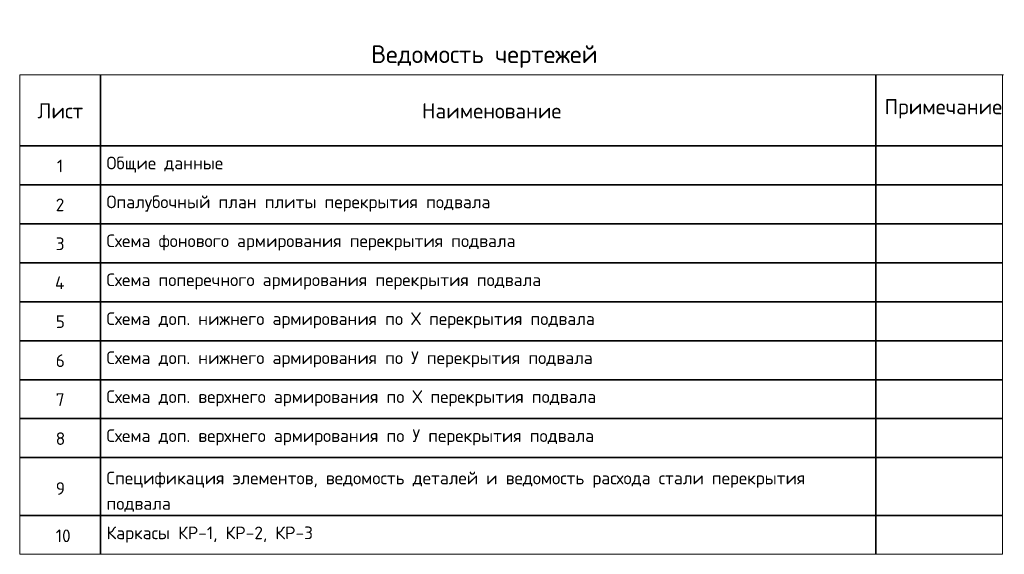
# Model space of a CAD drawing. Header units: metres. Extents: x -38.2 to 4.6, y -15 to 2.2.
# Tile 2 of 2: x -4.3 to 4.6, y -2.6 to 2.2. Entities that reach past the tile are written whole.
import ezdxf

# ---------------------------------------------------------------- set-up
doc = ezdxf.new("R2010")
doc.units = ezdxf.units.M
doc.layers.add('XR$2$STANDARD_1', color=7, linetype='Continuous', lineweight=25)
doc.layers.add('XR$2$Экспликация_ описание', color=7, linetype='Continuous', lineweight=13)
doc.styles.add('ISOCPEUR', font='txt')

msp = doc.modelspace()

# ---------------------------------------------------------------- linework, layer by layer
at = {"layer": 'XR$2$STANDARD_1', "color": 7, "linetype": 'Continuous', "lineweight": 13, "transparency": 33554687}
msp.add_line((4.6189, -2.6316), (-4.3004, -2.6316), dxfattribs=at)
at = {"layer": 'XR$2$Экспликация_ описание', "color": 7, "linetype": 'Continuous', "lineweight": 18, "transparency": 33554687}
for p, q in [((-4.3004, 1.7196), (-3.566, 1.7196)), ((-4.3004, 1.7196), (-4.3004, 1.0734)), ((-4.3004, 1.7196), (4.6255, 1.7196)), ((-4.3004, 1.7196), (-4.3004, -2.6316)), ((-3.5704, 1.7196), (3.4698, 1.7196)), ((3.4654, 1.7196), (4.6189, 1.7196)), ((4.6189, 1.7196), (4.6189, 1.0734)), ((-4.3004, 1.0778), (-4.3004, 0.7197)), ((4.6189, 1.0778), (4.6189, 0.7197)), ((-4.3004, 0.7241), (-4.3004, 0.366)), ((4.6189, 0.7241), (4.6189, 0.366)), ((-4.3004, 0.3704), (-4.3004, 0.0124)), ((4.6189, 0.3704), (4.6189, 0.0124)), ((-4.3004, 0.0168), (-4.3004, -0.3413)), ((4.6189, 0.0168), (4.6189, -0.3413)), ((-4.3004, -0.3369), (-4.3004, -0.6949)), ((4.6189, -0.3369), (4.6189, -0.6949)), ((-4.3004, -0.6905), (-4.3004, -1.0486)), ((4.6189, -0.6905), (4.6189, -1.0486)), ((-4.3004, -1.0442), (-4.3004, -1.4023)), ((4.6189, -1.0442), (4.6189, -1.4023)), ((-4.3004, -1.3979), (-4.3004, -1.7559)), ((4.6189, -1.3979), (4.6189, -1.7559)), ((-4.3004, -1.7515), (-4.3004, -2.2802)), ((4.6189, -1.7515), (4.6189, -2.6316))]:
    msp.add_line(p, q, dxfattribs=at)
at = {"layer": 'XR$2$Экспликация_ описание', "color": 7, "linetype": 'Continuous', "lineweight": 35, "transparency": 33554687}
for p, q in [((-3.5682, 1.7196), (-3.5682, 1.0734)), ((-3.5682, 1.7196), (-3.5682, 1.0734)), ((3.4676, 1.7196), (3.4676, 1.0734)), ((3.4676, 1.7196), (3.4676, 1.0734)), ((-4.3004, 1.0756), (-3.566, 1.0756)), ((-4.3004, 1.0756), (-3.566, 1.0756)), ((-3.5704, 1.0756), (3.4698, 1.0756)), ((-3.5682, 1.0778), (-3.5682, 0.7197)), ((3.4654, 1.0756), (4.6189, 1.0756)), ((3.4654, 1.0756), (4.6189, 1.0756)), ((3.4676, 1.0778), (3.4676, 0.7197)), ((-4.3004, 0.7219), (-3.566, 0.7219)), ((-4.3004, 0.7219), (-3.566, 0.7219)), ((-3.5682, 0.7241), (-3.5682, 0.366)), ((3.4654, 0.7219), (4.6189, 0.7219)), ((3.4654, 0.7219), (4.6189, 0.7219)), ((3.4676, 0.7241), (3.4676, 0.366)), ((-4.3004, 0.3682), (-3.566, 0.3682)), ((-4.3004, 0.3682), (-3.566, 0.3682)), ((-3.5682, 0.3704), (-3.5682, 0.0124)), ((3.4654, 0.3682), (4.6189, 0.3682)), ((3.4654, 0.3682), (4.6189, 0.3682)), ((3.4676, 0.3704), (3.4676, 0.0124)), ((-4.3004, 0.0146), (-3.566, 0.0146)), ((-4.3004, 0.0146), (-3.566, 0.0146)), ((-3.5682, 0.0168), (-3.5682, -0.3413)), ((3.4654, 0.0146), (4.6189, 0.0146)), ((3.4654, 0.0146), (4.6189, 0.0146)), ((3.4676, 0.0168), (3.4676, -0.3413)), ((-4.3004, -0.3391), (-3.566, -0.3391)), ((-4.3004, -0.3391), (-3.566, -0.3391)), ((-3.5682, -0.3369), (-3.5682, -0.6949)), ((3.4654, -0.3391), (4.6189, -0.3391)), ((3.4654, -0.3391), (4.6189, -0.3391)), ((3.4676, -0.3369), (3.4676, -0.6949)), ((-4.3004, -0.6927), (-3.566, -0.6927)), ((-4.3004, -0.6927), (-3.566, -0.6927)), ((-3.5682, -0.6905), (-3.5682, -1.0486)), ((3.4654, -0.6927), (4.6189, -0.6927)), ((3.4654, -0.6927), (4.6189, -0.6927)), ((3.4676, -0.6905), (3.4676, -1.0486)), ((-4.3004, -1.0464), (-3.566, -1.0464)), ((-4.3004, -1.0464), (-3.566, -1.0464)), ((-3.5682, -1.0442), (-3.5682, -1.4023)), ((3.4654, -1.0464), (4.6189, -1.0464)), ((3.4654, -1.0464), (4.6189, -1.0464)), ((3.4676, -1.0442), (3.4676, -1.4023)), ((-4.3004, -1.4001), (-3.566, -1.4001)), ((-4.3004, -1.4001), (-3.566, -1.4001)), ((-3.5682, -1.3979), (-3.5682, -1.7559)), ((3.4654, -1.4001), (4.6189, -1.4001)), ((3.4654, -1.4001), (4.6189, -1.4001)), ((3.4676, -1.3979), (3.4676, -1.7559)), ((-4.3004, -1.7537), (-3.566, -1.7537)), ((-4.3004, -1.7537), (-3.566, -1.7537)), ((-3.5704, -1.7537), (3.4698, -1.7537)), ((-3.5682, -1.7515), (-3.5682, -2.6316)), ((-3.5682, -1.7515), (-3.5682, -2.6316)), ((3.4654, -1.7537), (4.6189, -1.7537)), ((3.4654, -1.7537), (4.6189, -1.7537)), ((3.4676, -1.7515), (3.4676, -2.6316)), ((3.4676, -1.7515), (3.4676, -2.6316)), ((-4.3026, -2.2802), (3.4676, -2.2802)), ((3.4654, -2.2802), (4.6189, -2.2802))]:
    msp.add_line(p, q, dxfattribs=at)
for points in [[(-3.5682, 1.0756), (-3.5682, 0.7219), (3.4676, 0.7219), (3.4676, 1.0756), (-3.5682, 1.0756)], [(-3.5682, 0.7219), (-3.5682, 0.3682), (3.4676, 0.3682), (3.4676, 0.7219), (-3.5682, 0.7219)], [(-3.5682, 0.3682), (-3.5682, 0.0146), (3.4676, 0.0146), (3.4676, 0.3682), (-3.5682, 0.3682)], [(-3.5682, 0.0146), (-3.5682, -0.3391), (3.4676, -0.3391), (3.4676, 0.0146), (-3.5682, 0.0146)], [(-3.5682, -0.3391), (-3.5682, -0.6927), (3.4676, -0.6927), (3.4676, -0.3391), (-3.5682, -0.3391)], [(-3.5682, -0.6927), (-3.5682, -1.0464), (3.4676, -1.0464), (3.4676, -0.6927), (-3.5682, -0.6927)], [(-3.5682, -1.0464), (-3.5682, -1.4001), (3.4676, -1.4001), (3.4676, -1.0464), (-3.5682, -1.0464)], [(-3.5682, -1.4001), (-3.5682, -1.7537), (3.4676, -1.7537), (3.4676, -1.4001), (-3.5682, -1.4001)]]:
    msp.add_lwpolyline(points, close=True, dxfattribs=at)

# ---------------------------------------------------------------- texts
at = {"layer": 'XR$2$Экспликация_ описание', "color": 7, "linetype": 'Continuous', "lineweight": 35, "transparency": 33554687, "attachment_point": 7, "style": 'ISOCPEUR'}
for s, insert, char_height, width in [('\\A1;{\\fISOCPEUR|i0|b0;\\H0.160988;\\W1.000000;\\C7;Ведомость чертежей}\\P', (-1.1121, 1.7839), 0.160988, 2.20434), ('\\A1;{\\fISOCPEUR|i0|b0;\\H0.114988;\\W1.000000;\\C7;Общие данные}\\P', (-3.5149, 0.8318), 0.114988, 1.079628), ('\\A1;{\\fISOCPEUR|i0|b0;\\H0.114988;\\W1.000000;\\C7;1}\\P', (-3.9645, 0.8362), 0.114988, 0.089435), ('\\A1;{\\fISOCPEUR|i0|b0;\\H0.114988;\\W1.000000;\\C7;Опалубочный план плиты перекрытия подвала}\\P', (-3.5149, 0.4788), 0.114988, 3.449265), ('\\A1;{\\fISOCPEUR|i0|b0;\\H0.114988;\\W1.000000;\\C7;2}\\P', (-3.9759, 0.4832), 0.114988, 0.12521), ('\\A1;{\\fISOCPEUR|i0|b0;\\H0.114988;\\W1.000000;\\C7;Схема фонового армирования перекрытия подвала}\\P', (-3.5149, 0.1257), 0.114988, 3.771266), ('\\A1;{\\fISOCPEUR|i0|b0;\\H0.114988;\\W1.000000;\\C7;3}\\P', (-3.9759, 0.1301), 0.114988, 0.12521), ('\\A1;{\\fISOCPEUR|i0|b0;\\H0.114988;\\W1.000000;\\C7;Схема поперечного армирования перекрытия подвала}\\P', (-3.5149, -0.2286), 0.114988, 3.989764), ('\\A1;{\\fISOCPEUR|i0|b0;\\H0.114988;\\W1.000000;\\C7;4}\\P', (-3.9823, -0.2242), 0.114988, 0.137986), ('\\A1;{\\fISOCPEUR|i0|b0;\\H0.114988;\\W1.000000;\\C7;Схема доп. нижнего армирования по Х перекрытия подвала}\\P', (-3.5149, -0.5817), 0.1149884, 4.438253), ('\\A1;{\\fISOCPEUR|i0|b0;\\H0.114988;\\W1.000000;\\C7;5}\\P', (-3.9759, -0.5773), 0.114988, 0.12521), ('\\A1;{\\fISOCPEUR|i0|b0;\\H0.114988;\\W1.000000;\\C7;Схема доп. нижнего армирования по У перекрытия подвала}\\P', (-3.5149, -0.936), 0.1149884, 4.426753), ('\\A1;{\\fISOCPEUR|i0|b0;\\H0.114988;\\W1.000000;\\C7;6}\\P', (-3.9759, -0.9316), 0.114988, 0.12521), ('\\A1;{\\fISOCPEUR|i0|b0;\\H0.114988;\\W1.000000;\\C7;Схема доп. верхнего армирования по Х перекрытия подвала}\\P', (-3.5149, -1.2891), 0.1149884, 4.495751), ('\\A1;{\\fISOCPEUR|i0|b0;\\H0.114988;\\W1.000000;\\C7;7}\\P', (-3.9759, -1.2847), 0.114988, 0.12521), ('\\A1;{\\fISOCPEUR|i0|b0;\\H0.114988;\\W1.000000;\\C7;Схема доп. верхнего армирования по У перекрытия подвала}\\P', (-3.5149, -1.6434), 0.1149884, 4.484251), ('\\A1;{\\fISOCPEUR|i0|b0;\\H0.114988;\\W1.000000;\\C7;8}\\P', (-3.9759, -1.639), 0.114988, 0.12521), ('\\A1;{\\fISOCPEUR|i0|b0;\\H0.114988;\\W1.000000;\\C7;9}\\P', (-3.9759, -2.0921), 0.114988, 0.12521), ('\\A1;{\\fISOCPEUR|i0|b0;\\H0.114988;\\W1.000000;\\C7;10}\\P', (-3.9759, -2.5213), 0.114988, 0.181107), ('\\A1;{\\fISOCPEUR|i0|b0;\\H0.114988;\\W1.000000;\\C7;Каркасы КР-1, КР-2, КР-3}\\P', (-3.5149, -2.5257), 0.114988, 1.953442)]:
    msp.add_mtext(s, dxfattribs=dict(at, insert=insert, char_height=char_height, width=width))
at = {"layer": 'XR$2$Экспликация_ описание', "color": 7, "linetype": 'Continuous', "lineweight": 13, "transparency": 33554687, "char_height": 0.137988, "attachment_point": 7, "style": 'ISOCPEUR'}
for s, insert, width in [('\\A1;{\\fISOCPEUR|i0|b0;\\H0.137988;\\W1.000000;\\C7;Лист}\\P', (-4.141, 1.3252), 0.478647), ('\\A1;{\\fISOCPEUR|i0|b0;\\H0.137988;\\W1.000000;\\C7;Наименование}\\P', (-0.651, 1.3252), 1.281759), ('\\A1;{\\fISOCPEUR|i0|b0;\\H0.137988;\\W1.000000;\\C7;Примечание}\\P', (3.5476, 1.3252), 1.07447)]:
    msp.add_mtext(s, dxfattribs=dict(at, insert=insert, width=width))
at = {"layer": 'XR$2$Экспликация_ описание', "color": 7, "linetype": 'Continuous', "lineweight": 35, "transparency": 33554687, "insert": (-3.5149, -1.8815), "char_height": 0.1149884, "width": 6.498858, "attachment_point": 1, "line_spacing_factor": 1.204819}
msp.add_mtext('\\A1;{\\fISOCPEUR|i0|b0;\\H0.114988;\\W1.000000;\\C7;Спецификация элементов, ведомость деталей и ведомость расхода стали перекрытия }\\P{\\fISOCPEUR|i0|b0;\\H0.114988;\\W1.000000;\\C7;подвала}\\P', dxfattribs=at)

doc.saveas('drawing.dxf')
